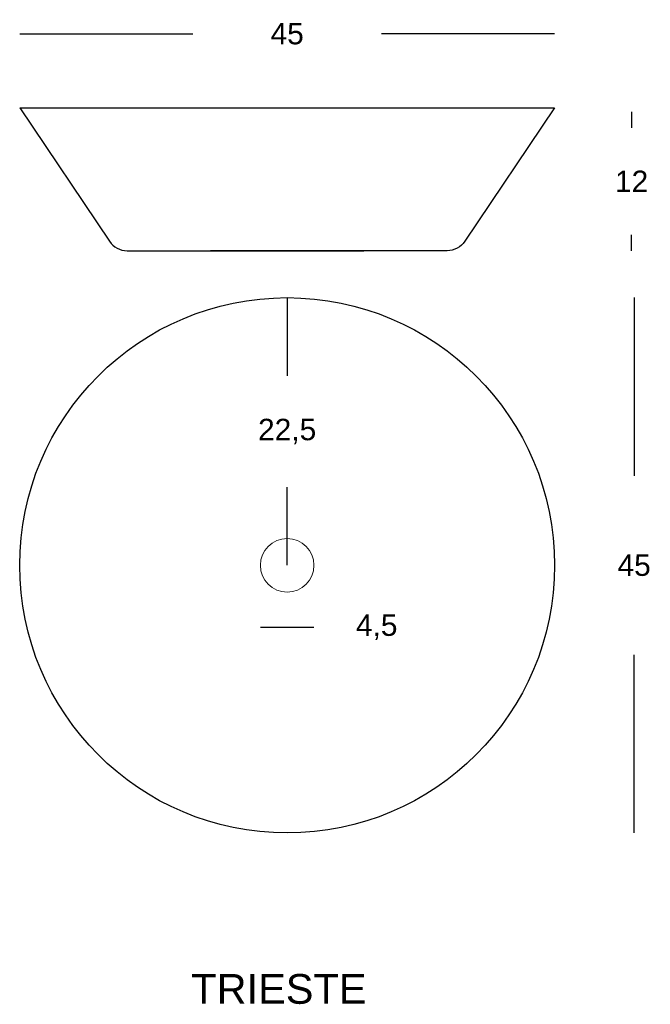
# Model space of a CAD drawing. Header units: millimetres. Extents: x 9034 to 9565, y 5039 to 5866.
import ezdxf

# ---------------------------------------------------------------- set-up
doc = ezdxf.new("R2010")
doc.units = ezdxf.units.MM
doc.layers.add('cotas', color=7, linetype='Continuous')
doc.styles.get("Standard").update_dxf_attribs({"font": 'arial.ttf'})
doc.dimstyles.new('ISO-25', dxfattribs={"dimtxt": 2.5, "dimasz": 2.5, "dimexe": 1.25, "dimexo": 0.625, "dimtad": 1, "dimtxsty": 'Standard', "dimcen": 2.5, "dimadec": 0, "dimazin": 0, "dimtfac": 1, "dimtmove": 0, "dimatfit": 3, "dimfxl": 0, "dimarcsym": 0})

# ---------------------------------------------------------------- blocks, each defined once
blk = doc.blocks.new('*D10')
at = {"layer": 'cotas', "color": 0, "lineweight": -2, "transparency": 16777216}
for p, q in [((9551.01, 5632.52), (9551.01, 5482.67)), ((9551.01, 5182.52), (9551.01, 5332.37))]:
    blk.add_line(p, q, dxfattribs=at)
at = {"layer": 'Defpoints', "color": 0, "transparency": 16777216}
for p in [(9259.14, 5632.52), (9259.14, 5182.52), (9551.01, 5182.52)]:
    blk.add_point(p, dxfattribs=at)
at = {"layer": 'cotas', "color": 0, "lineweight": 9, "transparency": 16777216, "insert": (9551.01, 5407.52), "char_height": 18, "attachment_point": 5}
blk.add_mtext('45', dxfattribs=at)
blk = doc.blocks.new('_None')
blk = doc.blocks.new('*D11')
at = {"layer": 'cotas', "color": 0, "lineweight": -2, "transparency": 16777216}
for p, q in [((9548.89, 5788.65), (9548.89, 5775.35)), ((9548.89, 5671.97), (9548.89, 5685.27))]:
    blk.add_line(p, q, dxfattribs=at)
at = {"layer": 'Defpoints', "color": 0, "transparency": 16777216}
for p in [(9456.14, 5788.65), (9548.89, 5788.65), (9393.69, 5671.97)]:
    blk.add_point(p, dxfattribs=at)
at = {"layer": 'cotas', "color": 0, "lineweight": 9, "transparency": 16777216, "insert": (9548.89, 5730.31), "char_height": 18, "attachment_point": 5}
blk.add_mtext('12', dxfattribs=at)
blk = doc.blocks.new('*D12')
at = {"layer": 'cotas', "color": 0, "lineweight": -2, "transparency": 16777216}
for p, q in [((9034.14, 5854.38), (9179.82, 5854.38)), ((9484.14, 5854.38), (9338.46, 5854.38))]:
    blk.add_line(p, q, dxfattribs=at)
at = {"layer": 'Defpoints', "color": 0, "transparency": 16777216}
for p in [(9484.14, 5854.38), (9034.14, 5793.65), (9484.14, 5793.65)]:
    blk.add_point(p, dxfattribs=at)
at = {"layer": 'cotas', "color": 0, "lineweight": 9, "transparency": 16777216, "insert": (9259.14, 5854.38), "char_height": 18, "attachment_point": 5}
blk.add_mtext('45', dxfattribs=at)
blk = doc.blocks.new('*D13')
at = {"layer": 'cotas', "color": 0, "lineweight": -2, "transparency": 16777216}
blk.add_line((9236.63, 5355.54), (9281.65, 5355.54), dxfattribs=at)
at = {"layer": 'Defpoints', "color": 0, "transparency": 16777216}
for p in [(9236.63, 5407.52), (9281.65, 5407.52), (9281.65, 5355.54)]:
    blk.add_point(p, dxfattribs=at)
at = {"layer": 'cotas', "color": 0, "lineweight": 9, "transparency": 16777216, "insert": (9334.47, 5355.54), "char_height": 18, "attachment_point": 5}
blk.add_mtext('4,5', dxfattribs=at)
blk = doc.blocks.new('*D14')
at = {"layer": 'cotas', "color": 0, "lineweight": -2, "transparency": 16777216}
for p, q in [((9259.14, 5632.52), (9259.14, 5566.84)), ((9259.14, 5407.52), (9259.14, 5473.2))]:
    blk.add_line(p, q, dxfattribs=at)
at = {"layer": 'Defpoints', "color": 0, "transparency": 16777216}
for p in [(9259.14, 5632.52), (9259.14, 5632.52), (9259.14, 5407.52)]:
    blk.add_point(p, dxfattribs=at)
at = {"layer": 'cotas', "color": 0, "lineweight": 9, "transparency": 16777216, "insert": (9259.14, 5520.02), "char_height": 18, "attachment_point": 5}
blk.add_mtext('22,5', dxfattribs=at)

msp = doc.modelspace()

# ---------------------------------------------------------------- linework, layer by layer
msp.add_line((9034.14, 5791.97), (9484.14, 5791.97))
for points in [[(9034.14, 5791.97), (9109.67, 5679.91, 0.24942), (9124.6, 5671.97), (9323.69, 5671.97)], [(9484.14, 5791.97), (9408.61, 5679.91, -0.24942), (9393.69, 5671.97), (9194.6, 5671.97)]]:
    msp.add_lwpolyline(points, format="xyb")
msp.add_circle((9259.14, 5407.52), 225)
at = {"lineweight": 18}
msp.add_circle((9259.14, 5407.52), 22.51, dxfattribs=at)

# ---------------------------------------------------------------- texts
msp.add_text('TRIESTE', height=25).set_placement((9178.45, 5038.95))

# ---------------------------------------------------------------- dimensions: what is measured, and where the dimension line sits
at = {"layer": 'cotas', "lineweight": 9}
for base, p1, p2, override, picture, middle in [((9484.14, 5854.38), (9034.14, 5793.65), (9484.14, 5793.65), {"dimscale": 6, "dimtxt": 3, "dimasz": 0, "dimgap": 11, "dimtad": 0, "dimtih": 1, "dimtoh": 1, "dimdec": 0, "dimlfac": 0.1, "dimblk1": 'None', "dimblk2": 'None', "dimsah": 1, "dimse1": 1, "dimse2": 1}, '*D12', (9259.14, 5854.38)), ((9281.65, 5355.54), (9236.63, 5407.52), (9281.65, 5407.52), {"dimscale": 6, "dimtxt": 3, "dimasz": 0, "dimgap": 6, "dimtad": 0, "dimtih": 1, "dimtoh": 1, "dimdec": 1, "dimlfac": 0.1, "dimblk1": 'None', "dimblk2": 'None', "dimsah": 1, "dimse1": 1, "dimse2": 1}, '*D13', (9334.47, 5355.54))]:
    dim = msp.add_linear_dim(base=base, p1=p1, p2=p2, dimstyle='ISO-25', override=override, dxfattribs=at)
    dim.commit()
    dim.dimension.update_dxf_attribs({"geometry": picture, "text_midpoint": middle})
for base, p1, p2, override, picture, middle in [((9548.89, 5788.65), (9393.69, 5671.97), (9456.14, 5788.65), {"dimscale": 6, "dimtxt": 3, "dimasz": 0, "dimgap": 6, "dimtad": 0, "dimtih": 1, "dimtoh": 1, "dimdec": 0, "dimlfac": 0.1, "dimblk1": 'None', "dimblk2": 'None', "dimsah": 1, "dimse1": 1, "dimse2": 1}, '*D11', (9548.89, 5730.31)), ((9259.14, 5632.52), (9259.14, 5407.52), (9259.14, 5632.52), {"dimscale": 6, "dimtxt": 3, "dimasz": 0, "dimgap": 6, "dimtad": 0, "dimtih": 1, "dimtoh": 1, "dimdec": 1, "dimlfac": 0.1, "dimblk1": 'None', "dimblk2": 'None', "dimsah": 1, "dimse1": 1, "dimse2": 1}, '*D14', (9259.14, 5520.02)), ((9551.01, 5182.52), (9259.14, 5632.52), (9259.14, 5182.52), {"dimscale": 6, "dimtxt": 3, "dimasz": 0, "dimgap": 11, "dimtad": 0, "dimtih": 1, "dimtoh": 1, "dimdec": 0, "dimlfac": 0.1, "dimblk1": 'None', "dimblk2": 'None', "dimsah": 1, "dimse1": 1, "dimse2": 1}, '*D10', (9551.01, 5407.52))]:
    dim = msp.add_linear_dim(base=base, p1=p1, p2=p2, angle=90, dimstyle='ISO-25', override=override, dxfattribs=at)
    dim.commit()
    dim.dimension.update_dxf_attribs({"geometry": picture, "text_midpoint": middle})

doc.saveas('drawing.dxf')
